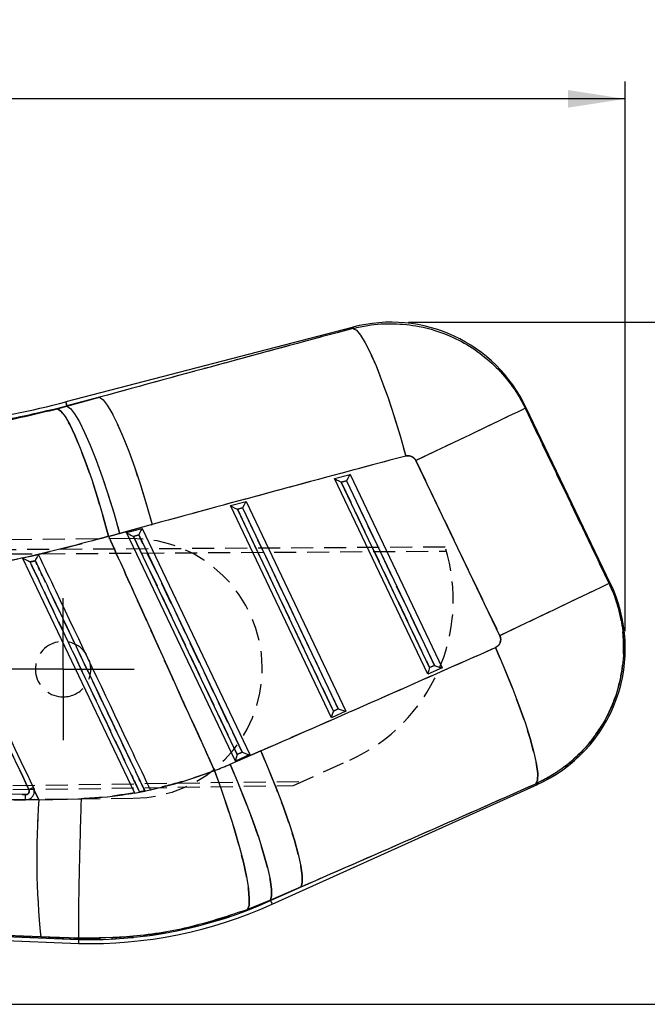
# Model space of a CAD drawing. Extents: x 29 to 409, y 89 to 274.
# Tile 8 of 10: x 245 to 281, y 185 to 242. Entities that reach past the tile are written whole.
import ezdxf

# ---------------------------------------------------------------- set-up
doc = ezdxf.new("R2010")
doc.units = 0
doc.linetypes.add('HIDDEN', pattern=[1.905, 1.27, -0.635])
doc.layers.get('0').update_dxf_attribs({"linetype": 'CONTINUOUS'})
doc.styles.add('SLDTEXTSTYLE0', font='TXT', dxfattribs={"width": 0.75})
doc.dimstyles.new('SLDDIMSTYLE0', dxfattribs={"dimtxt": 3.5, "dimasz": 3.302, "dimexe": 0, "dimexo": 0.0625, "dimgap": 0.875, "dimtad": 1, "dimdec": 0, "dimrnd": 1e-09, "dimzin": 12, "dimtxsty": 'SLDTEXTSTYLE0', "dimsah": 1, "dimcen": 0.09, "dimazin": 3, "dimtfac": 1, "dimtdec": 0, "dimtofl": 0, "dimtmove": 0, "dimatfit": 3, "dimtolj": 1, "dimtzin": 12})

# ---------------------------------------------------------------- blocks, each defined once
blk = doc.blocks.new('_D')
at = {"color": 179, "linetype": 'CONTINUOUS'}
for p, q in [((64.757, 203.762), (64.757, 238.069)), ((280.101, 206.329), (280.101, 238.069)), ((280.101, 237.069), (64.757, 237.069))]:
    blk.add_line(p, q, dxfattribs=at)
for points in [[(64.757, 237.069), (68.059, 236.561), (68.059, 237.577)], [(280.101, 237.069), (276.799, 237.577), (276.799, 236.561)]]:
    blk.add_solid(points, dxfattribs=at)
at = {"color": 179, "linetype": 'CONTINUOUS', "insert": (166.354, 241.581, 0.1), "char_height": 3.5, "attachment_point": 1, "style": 'SLDTEXTSTYLE0'}
blk.add_mtext('215', dxfattribs=at)
blk = doc.blocks.new('_D_2')
at = {"color": 179, "linetype": 'CONTINUOUS'}
for p, q in [((267.582, 224.166), (291.414, 224.166)), ((290.414, 184.765), (290.414, 224.166)), ((153.711, 184.765), (291.414, 184.765))]:
    blk.add_line(p, q, dxfattribs=at)
for points in [[(290.414, 224.166), (289.906, 220.864), (290.922, 220.864)], [(290.414, 184.765), (290.922, 188.067), (289.906, 188.067)]]:
    blk.add_solid(points, dxfattribs=at)
at = {"color": 179, "linetype": 'CONTINUOUS', "insert": (285.902, 203.588, 0.1), "char_height": 3.5, "attachment_point": 1, "rotation": 90, "style": 'SLDTEXTSTYLE0'}
blk.add_mtext('39', dxfattribs=at)
blk = doc.blocks.new('SW_CENTERMARKSYMBOL_3')
at = {"color": 0, "linetype": 'CONTINUOUS'}
for p, q in [((0, 2.5), (0, 4.1)), ((0, 0), (0, 2.5)), ((-2.5, 0), (-4.1, 0)), ((0, 0), (-2.5, 0)), ((0, 0), (0, -2.5)), ((0, 0), (2.5, 0)), ((2.5, 0), (4.1, 0)), ((0, -2.5), (0, -4.1))]:
    blk.add_line(p, q, dxfattribs=at)

msp = doc.modelspace()

# ---------------------------------------------------------------- linework, layer by layer
at = {"color": 7, "linetype": 'CONTINUOUS'}
for p, q in [((264.4075, 223.8876), (247.801, 219.5626)), ((249.7482, 219.8303), (247.8594, 219.3384)), ((247.8653, 219.3159), (249.7482, 219.8303)), ((247.3175, 219.1684), (247.8653, 219.3159)), ((247.8594, 219.3384), (247.8653, 219.3159)), ((274.3224, 219.194), (279.1677, 209.0803)), ((279.254, 209.0561), (274.3626, 219.2661)), ((272.8557, 206.0564), (268.0104, 216.1701)), ((263.3084, 215.1435), (264.211, 215.3786)), ((268.6904, 203.8318), (263.3084, 215.1435)), ((263.7039, 214.9238), (264.0098, 215.0035)), ((264.0098, 215.0035), (269.0823, 204.3421)), ((264.211, 215.3786), (269.5254, 204.2092)), ((268.7995, 204.2142), (263.7039, 214.9238)), ((257.3078, 213.5807), (258.2104, 213.8158)), ((263.1398, 201.3232), (257.3078, 213.5807)), ((257.7033, 213.361), (258.0091, 213.4407)), ((263.2489, 201.7056), (257.7033, 213.361)), ((258.0091, 213.4407), (263.5318, 201.8335)), ((258.2104, 213.8158), (263.9748, 201.7005)), ((252.7898, 212.4828), (250.9069, 211.9684)), ((251.3071, 212.0179), (252.2098, 212.253)), ((252.2098, 212.253), (258.4242, 199.1919)), ((257.5892, 198.8145), (251.3071, 212.0179)), ((251.7027, 211.7982), (252.0085, 211.8779)), ((257.6983, 199.1969), (251.7027, 211.7982)), ((252.0085, 211.8779), (257.9812, 199.3248)), ((245.3085, 210.5404), (251.7585, 196.978)), ((269.5254, 204.2092), (268.6904, 203.8318)), ((269.0823, 204.3421), (268.7995, 204.2142)), ((263.9748, 201.7005), (263.1398, 201.3232)), ((263.5318, 201.8335), (263.2489, 201.7056)), ((257.2802, 198.6302), (259.0544, 199.4063)), ((258.4242, 199.1919), (257.5892, 198.8145)), ((257.9812, 199.3248), (257.6983, 199.1969)), ((245.4837, 196.8787), (224.3376, 197.4585)), ((259.7139, 190.546), (275.0265, 197.4667)), ((245.975, 197.1446), (245.9309, 197.2932)), ((246.2477, 196.5714), (245.975, 197.1446)), ((251.7585, 196.978), (251.7616, 196.9716)), ((251.7616, 196.9716), (252.6862, 197.1562)), ((252.0535, 197.032), (252.3613, 197.0924)), ((252.6862, 197.1562), (252.6843, 197.1601)), ((245.4593, 196.5679), (245.6391, 196.5959)), ((245.6391, 196.5959), (245.6702, 196.6079)), ((245.6391, 196.5959), (246.2477, 196.5714)), ((246.2477, 196.5714), (248.6818, 196.6372)), ((261.383, 191.5547), (259.6088, 190.7785)), ((259.6185, 190.7572), (261.383, 191.5547)), ((259.6088, 190.7785), (258.2927, 190.2402)), ((259.6185, 190.7572), (259.6088, 190.7785)), ((199.4938, 190.3351), (248.5281, 188.278)), ((246.3531, 188.6644), (233.043, 189.1596)), ((233.043, 189.1596), (248.5358, 188.5096)), ((248.5381, 188.5791), (246.3531, 188.6644)), ((248.5358, 188.5096), (248.5381, 188.5789)), ((248.5381, 188.5789), (248.5381, 188.5791))]:
    msp.add_line(p, q, dxfattribs=at)
at = {"color": 7, "linetype": 'HIDDEN'}
for p, q in [((247.8594, 219.3384), (249.7482, 219.8303)), ((249.7482, 219.8303), (247.8653, 219.3159)), ((247.8653, 219.3159), (247.3175, 219.1684)), ((247.8594, 219.3384), (247.8653, 219.3159)), ((279.1677, 209.0803), (274.3224, 219.194)), ((268.0104, 216.1701), (272.8557, 206.0564)), ((264.0098, 215.0035), (263.7039, 214.9238)), ((269.0823, 204.3421), (264.0098, 215.0035)), ((263.7039, 214.9238), (268.7995, 204.2142)), ((258.0091, 213.4407), (257.7033, 213.361)), ((257.7033, 213.361), (263.2489, 201.7056)), ((263.5318, 201.8335), (258.0091, 213.4407)), ((250.9069, 211.9684), (252.7898, 212.4828)), ((251.562, 211.6668), (195.0226, 211.0769)), ((252.0085, 211.8779), (251.7027, 211.7982)), ((251.7027, 211.7982), (257.6983, 199.1969)), ((257.9812, 199.3248), (252.0085, 211.8779)), ((269.7012, 211.1755), (195.0633, 210.7224)), ((195.066, 210.4677), (269.7709, 210.9447)), ((245.3085, 210.5404), (245.3087, 210.54)), ((268.7995, 204.2142), (269.0823, 204.3421)), ((263.2489, 201.7056), (263.5318, 201.8335)), ((259.0544, 199.4063), (257.2802, 198.6302)), ((257.6983, 199.1969), (257.9812, 199.3248)), ((260.9421, 197.4056), (264.196, 198.8747)), ((195.2111, 196.6877), (261.4776, 197.6474)), ((195.2138, 196.433), (260.9421, 197.4056)), ((224.3376, 197.4585), (245.4837, 196.8787)), ((245.9309, 197.2932), (245.9768, 197.1294)), ((245.975, 197.1446), (246.2477, 196.5714)), ((251.7616, 196.9716), (251.7607, 196.9736)), ((252.3613, 197.0924), (252.0535, 197.032)), ((252.0562, 197.0262), (252.3637, 197.0874)), ((195.1791, 196.0777), (251.7185, 196.6676)), ((246.2477, 196.5714), (245.6391, 196.5959)), ((259.6088, 190.7785), (261.383, 191.5547)), ((261.383, 191.5547), (259.6185, 190.7572)), ((258.2927, 190.2402), (259.6088, 190.7785)), ((259.6185, 190.7572), (259.6088, 190.7785)), ((248.5358, 188.5096), (233.043, 189.1596)), ((233.043, 189.1596), (246.3531, 188.6644)), ((246.3531, 188.6644), (248.5381, 188.5791))]:
    msp.add_line(p, q, dxfattribs=at)
at = {"color": 8, "linetype": 'CONTINUOUS', "flags": 128}
for points in [[(264.377, 223.8068), (264.4041, 223.8786), (264.4075, 223.8876)], [(247.801, 219.5626), (247.8047, 219.5486), (247.8156, 219.5065), (247.8339, 219.4365), (247.8594, 219.3384)], [(274.3626, 219.2661), (274.3581, 219.2581), (274.3224, 219.194)], [(279.1677, 209.0803), (279.2444, 209.0587), (279.254, 209.0561)], [(275.0265, 197.4667), (275.0169, 197.4711), (274.9401, 197.5059)], [(259.6185, 190.7572), (259.6602, 190.6648), (259.69, 190.5988), (259.7079, 190.5592), (259.7139, 190.546)]]:
    msp.add_lwpolyline(points, dxfattribs=at)
at = {"color": 7, "linetype": 'HIDDEN', "flags": 128}
for points in [[(264.4075, 223.8876), (264.4041, 223.8786), (264.377, 223.8068)], [(264.377, 223.8068), (264.5724, 223.7043), (264.8091, 223.4285), (265.0819, 222.9857), (265.3847, 222.3856), (265.7106, 221.6418), (266.0524, 220.7709), (266.4025, 219.7923), (266.753, 218.7279), (267.0961, 217.6016), (267.424, 216.4385)], [(247.8594, 219.3384), (247.8339, 219.4365), (247.8156, 219.5065), (247.8047, 219.5486), (247.801, 219.5626)], [(249.7482, 219.8303), (249.95, 219.6888), (250.1908, 219.3842), (250.4654, 218.923), (250.7681, 218.3148), (251.0924, 217.5726), (251.4315, 216.7122), (251.7781, 215.7519), (252.1249, 214.7119), (252.4646, 213.6145), (252.7898, 212.4828)], [(250.2714, 211.7986), (249.959, 212.9325), (249.6321, 214.0322), (249.2974, 215.0744), (248.9621, 216.037), (248.6333, 216.8997), (248.3179, 217.6441), (248.0227, 218.2546), (247.7538, 218.7181), (247.5171, 219.0249), (247.3175, 219.1684)], [(247.8653, 219.3159), (248.0671, 219.1745), (248.3079, 218.8699), (248.5825, 218.4086), (248.8852, 217.8004), (249.2096, 217.0582), (249.5486, 216.1979), (249.8952, 215.2375), (250.242, 214.1975), (250.5817, 213.1001), (250.9069, 211.9684)], [(274.3224, 219.194), (274.183, 219.1272), (273.8736, 218.979), (273.4016, 218.7529), (272.7782, 218.4542), (272.0182, 218.0901), (271.1394, 217.6691), (270.1628, 217.2013), (269.1116, 216.6976), (268.0104, 216.1701)], [(274.3224, 219.194), (274.3581, 219.2581), (274.3626, 219.2661)], [(279.1677, 209.0803), (279.0282, 209.0135), (278.7188, 208.8652), (278.2469, 208.6391), (277.6235, 208.3405), (276.8634, 207.9764), (275.9847, 207.5554), (275.0081, 207.0875), (273.9568, 206.5839), (272.8557, 206.0564)], [(279.254, 209.0561), (279.2444, 209.0587), (279.1677, 209.0803)], [(274.9401, 197.5059), (275.031, 197.7154), (275.0423, 198.0917), (274.9735, 198.6262), (274.8263, 199.3064), (274.6042, 200.1165), (274.3122, 201.0376), (273.9572, 202.0485), (273.5474, 203.1255), (273.0924, 204.2437), (272.6027, 205.3771)], [(261.383, 191.5547), (261.454, 191.7988), (261.45, 192.2003), (261.3709, 192.7504), (261.2185, 193.4368), (260.9962, 194.2444), (260.7088, 195.1555), (260.3627, 196.1497), (259.9656, 197.2053), (259.5263, 198.2989), (259.0544, 199.4063)], [(259.6088, 190.7785), (259.6799, 191.0227), (259.6759, 191.4242), (259.5968, 191.9742), (259.4444, 192.6607), (259.222, 193.4683), (258.9347, 194.3793), (258.5886, 195.3736), (258.1915, 196.4292), (257.7522, 197.5228), (257.2802, 198.6302)], [(258.2927, 190.2402), (258.3771, 190.4814), (258.3946, 190.8857), (258.3448, 191.4438), (258.2288, 192.1435), (258.0493, 192.9691), (257.8103, 193.9022), (257.5169, 194.9219), (257.1759, 196.0055), (256.7948, 197.1289), (256.3821, 198.2669)], [(274.9401, 197.5059), (275.0169, 197.4711), (275.0265, 197.4667)]]:
    msp.add_lwpolyline(points, dxfattribs=at)
at = {"color": 7, "linetype": 'CONTINUOUS', "flags": 128}
for points in [[(264.377, 223.8068), (264.5724, 223.7043), (264.8091, 223.4285), (265.0819, 222.9857), (265.3847, 222.3856), (265.7106, 221.6418), (266.0524, 220.7709), (266.4025, 219.7923), (266.753, 218.7279), (267.0961, 217.6016), (267.424, 216.4385)], [(249.7482, 219.8303), (249.95, 219.6888), (250.1908, 219.3842), (250.4654, 218.923), (250.7681, 218.3148), (251.0924, 217.5726), (251.4315, 216.7122), (251.7781, 215.7519), (252.1249, 214.7119), (252.4646, 213.6145), (252.7898, 212.4828)], [(247.3175, 219.1684), (247.5171, 219.0249), (247.7538, 218.7181), (248.0227, 218.2546), (248.3179, 217.6441), (248.6333, 216.8997), (248.9621, 216.037), (249.2974, 215.0744), (249.6321, 214.0322), (249.959, 212.9325), (250.2714, 211.7986)], [(247.8653, 219.3159), (248.0671, 219.1745), (248.3079, 218.8699), (248.5825, 218.4086), (248.8852, 217.8004), (249.2096, 217.0582), (249.5486, 216.1979), (249.8952, 215.2375), (250.242, 214.1975), (250.5817, 213.1001), (250.9069, 211.9684)], [(274.3224, 219.194), (274.183, 219.1272), (273.8736, 218.979), (273.4016, 218.7529), (272.7782, 218.4542), (272.0182, 218.0901), (271.1394, 217.6691), (270.1628, 217.2013), (269.1116, 216.6976), (268.0104, 216.1701)], [(279.1677, 209.0803), (279.0282, 209.0135), (278.7188, 208.8652), (278.2469, 208.6391), (277.6235, 208.3405), (276.8634, 207.9764), (275.9847, 207.5554), (275.0081, 207.0875), (273.9568, 206.5839), (272.8557, 206.0564)], [(272.6027, 205.3771), (273.0924, 204.2437), (273.5474, 203.1255), (273.9572, 202.0485), (274.3122, 201.0376), (274.6042, 200.1165), (274.8263, 199.3064), (274.9735, 198.6262), (275.0423, 198.0917), (275.031, 197.7154), (274.9401, 197.5059)], [(259.0544, 199.4063), (259.5263, 198.2989), (259.9656, 197.2053), (260.3627, 196.1497), (260.7088, 195.1555), (260.9962, 194.2444), (261.2185, 193.4368), (261.3709, 192.7504), (261.45, 192.2003), (261.454, 191.7988), (261.383, 191.5547)], [(257.2802, 198.6302), (257.7522, 197.5228), (258.1915, 196.4292), (258.5886, 195.3736), (258.9347, 194.3793), (259.222, 193.4683), (259.4444, 192.6607), (259.5968, 191.9742), (259.6759, 191.4242), (259.6799, 191.0227), (259.6088, 190.7785)], [(256.3821, 198.2669), (256.7948, 197.1289), (257.1759, 196.0055), (257.5169, 194.9219), (257.8103, 193.9022), (258.0493, 192.9691), (258.2288, 192.1435), (258.3448, 191.4438), (258.3946, 190.8857), (258.3771, 190.4814), (258.2927, 190.2402)]]:
    msp.add_lwpolyline(points, dxfattribs=at)
at = {"color": 7, "linetype": 'CONTINUOUS'}
for centre, radius, start, end in [((266.5819, 215.5386), 8.6275, 25.23849, 104.88504), ((235.0775, 268.4168), 50.4838, 270.5997, 284.5978), ((235.0775, 268.4168), 50.7155, 270.60239, 284.5978), ((271.4733, 205.3285), 8.6275, 293.95202, 25.98733), ((238.1876, 213.2262), 17.7149, 294.99235, 295.91923), ((290.6785, 193.2093), 44.5578, 175.67268, 185.85436), ((249.1536, 213.9116), 25.6412, 268.60222, 294.3211), ((249.1536, 213.9116), 25.4095, 268.6069, 294.3211)]:
    msp.add_arc(centre, radius, start, end, dxfattribs=at)
at = {"color": 7, "linetype": 'HIDDEN'}
for centre, radius, start, end in [((235.0775, 268.4168), 50.7155, 270.60239, 284.5978), ((251.6403, 204.1672), 7.5, 270.5978, 90.5978), ((260.0193, 208.1263), 10.1507, 294.29716, 17.48092), ((247.6405, 204.1255), 1.6, 32.02628, 270.5978), ((247.6405, 204.1255), 1.6, 270.5978, 18.79686), ((154.7294, 388.548), 211.8871, 295.417042, 295.494533), ((290.6785, 193.2093), 44.5578, 175.67268, 185.85436), ((249.1536, 213.9116), 25.4095, 268.6069, 294.3211)]:
    msp.add_arc(centre, radius, start, end, dxfattribs=at)
at = {"color": 7, "linetype": 'CONTINUOUS'}
for centre, major_axis, ratio, start_param, end_param in [((307.7302, 172.2391), (376.8981, 96.4579), 0.1564812, 1.645959, 1.6850989), ((308.7331, 172.7195), (376.8406, 96.6789), 0.1356176, 1.6457911, 1.684931), ((263.7415, 214.9419), (0.4318, -0.2012), 0.0677311, 3.2233512, 4.656765), ((264.0474, 215.0215), (0.1666, 0.3576), 0.0673634, 0.0911809, 1.6525548), ((257.7409, 213.3791), (0.4318, -0.2012), 0.0677311, 3.2233512, 4.656765), ((258.0467, 213.4587), (0.1666, 0.3576), 0.0673634, 0.0911809, 1.6525548), ((252.0461, 211.8959), (0.1666, 0.3576), 0.0673634, 0.0911809, 1.6525548), ((235.4401, 268.5904), (52.9392, 25.3617), 0.9999268, 4.5210843, 4.5322902), ((251.7403, 211.8163), (0.4318, -0.2012), 0.0677311, 3.2233512, 4.656765), ((266.6592, 260.5433), (348.037, 157.1172), 0.1382182, 4.6282629, 4.6671177), ((268.8371, 204.2323), (0.1463, 0.3995), 0.068599, 1.6410133, 3.0744271), ((269.12, 204.3601), (0.4074, -0.1492), 0.0689666, 4.6452234, 6.2065974), ((263.2865, 201.7236), (0.1463, 0.3995), 0.068599, 1.6410133, 3.0744271), ((263.5694, 201.8515), (0.4074, -0.1492), 0.0689666, 4.6452234, 6.2065974), ((257.7359, 199.215), (0.1463, 0.3995), 0.068599, 1.6410133, 3.0744271), ((258.0188, 199.3428), (0.4074, -0.1492), 0.0689666, 4.6452234, 6.2065974), ((250.3452, 214.4825), (15.6057, 7.4763), 0.9999268, 4.622021, 4.6780151), ((265.6563, 260.0629), (348.048, 157.0928), 0.1594826, 4.6282833, 4.6671381)]:
    msp.add_ellipse(centre, major_axis=major_axis, ratio=ratio, start_param=start_param, end_param=end_param, dxfattribs=at)
at = {"color": 7, "linetype": 'HIDDEN'}
for centre, major_axis, ratio, start_param, end_param in [((307.7302, 172.2391), (376.8981, 96.4579), 0.1564812, 1.645959, 1.6850989), ((308.7331, 172.7195), (376.8406, 96.6789), 0.1356176, 1.6457911, 1.684931), ((235.4401, 268.5904), (52.9392, 25.3617), 0.9999268, 4.5210843, 4.5322902), ((266.6592, 260.5433), (348.037, 157.1172), 0.1382182, 4.6282629, 4.6671177), ((250.3452, 214.4825), (15.6057, 7.4763), 0.9999268, 4.622021, 4.6780151), ((265.6563, 260.0629), (348.048, 157.0928), 0.1594826, 4.6282833, 4.6671381)]:
    msp.add_ellipse(centre, major_axis=major_axis, ratio=ratio, start_param=start_param, end_param=end_param, dxfattribs=at)
at = {"color": 7, "linetype": 'CONTINUOUS'}
for points, knots in [([(264.377, 223.8068), (264.6643, 223.872), (265.4336, 224.0465), (266.7224, 224.1195), (268.3375, 223.9518), (269.8797, 223.4704), (271.2781, 222.7139), (272.416, 221.8334), (273.3876, 220.7726), (273.9906, 219.8591), (274.2632, 219.3128), (274.3224, 219.194)], [0, 0, 0, 0, 0.07445716, 0.19936268, 0.32426901, 0.48349002, 0.60408535, 0.72468104, 0.84554842, 0.96641665, 1, 1, 1, 1]), ([(239.7809, 217.8618), (241.0424, 217.9981), (243.591, 218.2735), (246.067, 218.8681), (247.3175, 219.1684)], [0, 0, 0, 0, 0.494965, 1, 1, 1, 1]), ([(268.0104, 216.1701), (268.007, 216.1771), (267.9785, 216.2343), (267.9029, 216.3308), (267.7753, 216.4132), (267.6299, 216.4572), (267.5145, 216.4597), (267.441, 216.4425), (267.424, 216.4385)], [0, 0, 0, 0, 0.0335122, 0.2737677, 0.5139591, 0.6736848, 0.9246547, 1, 1, 1, 1]), ([(250.2714, 211.7986), (248.6031, 211.3473), (245.2411, 210.4379), (241.7824, 209.8931), (240.04, 209.6186)], [0, 0, 0, 0, 0.4961996, 1, 1, 1, 1]), ([(250.2714, 211.7986), (250.8636, 210.4816), (252.8931, 205.9677), (254.9356, 201.4596), (256.3821, 198.2669)], [0, 0, 0, 0, 0.2917755, 1, 1, 1, 1]), ([(246.2262, 210.7396), (246.0376, 210.6987), (245.7317, 210.6323), (245.4257, 210.5658), (245.3085, 210.5404)], [0, 0, 0, 0, 0.6168953, 1, 1, 1, 1]), ([(245.7368, 210.318), (245.7357, 210.3185), (245.6923, 210.34), (245.5916, 210.3901), (245.4607, 210.4566), (245.3676, 210.5054), (245.3192, 210.5321), (245.3122, 210.5374), (245.3087, 210.54)], [0, 0, 0, 0, 0.0057649, 0.2354219, 0.5483166, 0.7481985, 0.8736039, 1, 1, 1, 1]), ([(246.0421, 210.3838), (246.0426, 210.3849), (246.0644, 210.4295), (246.1069, 210.5155), (246.1593, 210.6189), (246.1958, 210.6883), (246.2187, 210.7299), (246.2238, 210.7364), (246.2262, 210.7396)], [0, 0, 0, 0, 0.006563, 0.2747146, 0.5243493, 0.6932317, 0.8508429, 1, 1, 1, 1]), ([(252.6843, 197.1601), (252.6116, 197.313), (252.1902, 198.1991), (250.3738, 202.0184), (248.2938, 206.3921), (246.5626, 210.0324), (246.2262, 210.7396)], [0, 0, 0, 0, 0.0337677, 0.1957685, 0.8437715, 1, 1, 1, 1]), ([(245.7368, 210.318), (245.7691, 210.3249), (245.8708, 210.3469), (245.9726, 210.3688), (246.0421, 210.3838)], [0, 0, 0, 0, 0.31709788, 1, 1, 1, 1]), ([(252.0535, 197.032), (251.9663, 197.2153), (251.5304, 198.132), (249.7, 201.982), (247.6816, 206.2273), (246.0119, 209.7393), (245.7368, 210.318)], [0, 0, 0, 0, 0.0413973, 0.2069859, 0.8693413, 1, 1, 1, 1]), ([(246.0421, 210.3838), (246.1292, 210.2005), (246.565, 209.2838), (248.3954, 205.4338), (250.4147, 201.1867), (252.0853, 197.6729), (252.3613, 197.0924)], [0, 0, 0, 0, 0.04138, 0.2069001, 0.8689804, 1, 1, 1, 1]), ([(240.0448, 209.006), (240.9733, 207.053), (242.849, 203.1076), (244.7249, 199.1623), (245.6721, 197.17)], [0, 0, 0, 0, 0.4950144, 1, 1, 1, 1]), ([(245.9309, 197.2932), (244.9925, 199.2662), (243.1158, 203.2122), (241.2391, 207.1583), (240.3008, 209.1313)], [0, 0, 0, 0, 0.4999998, 1, 1, 1, 1]), ([(279.1677, 209.0803), (279.3323, 208.6925), (279.6617, 207.917), (279.9481, 206.6244), (280.0438, 205.2501), (279.8977, 203.7329), (279.4761, 202.2537), (278.7875, 200.8714), (277.9291, 199.6879), (276.8825, 198.6741), (275.8638, 197.9573), (275.1851, 197.6256), (274.9401, 197.5059)], [0, 0, 0, 0, 0.0921143, 0.1842288, 0.2883925, 0.3925563, 0.516343, 0.622684, 0.7290246, 0.8346783, 0.9403323, 1, 1, 1, 1]), ([(272.6027, 205.3771), (272.6172, 205.3841), (272.6831, 205.4157), (272.786, 205.4998), (272.8652, 205.6275), (272.9058, 205.7683), (272.9107, 205.9107), (272.8732, 206.0098), (272.8557, 206.0564)], [0, 0, 0, 0, 0.06045896, 0.27324763, 0.48613848, 0.60992325, 0.81691732, 1, 1, 1, 1]), ([(252.6843, 197.1601), (253.3107, 197.3089), (254.5682, 197.6076), (255.776, 198.0466), (256.3821, 198.2669)], [0, 0, 0, 0, 0.4981484, 1, 1, 1, 1]), ([(232.9293, 196.9125), (233.0863, 196.9082), (234.0538, 196.8815), (237.6428, 196.7827), (241.6624, 196.6721), (244.8716, 196.584), (245.4593, 196.5679)], [0, 0, 0, 0, 0.03759987, 0.23165065, 0.85929422, 1, 1, 1, 1]), ([(245.4592, 196.5679), (245.4614, 196.5729), (245.4659, 196.5833), (245.4732, 196.6539), (245.4799, 196.757), (245.4825, 196.8381), (245.4838, 196.8787)], [0, 0, 0, 0, 0.2383387, 0.4922257, 0.7461134, 1, 1, 1, 1]), ([(245.6721, 197.17), (245.6803, 197.1472), (245.6961, 197.1026), (245.6893, 197.0314), (245.6616, 196.9677), (245.6139, 196.9172), (245.5523, 196.8837), (245.5065, 196.8804), (245.4837, 196.8787)], [0, 0, 0, 0, 0.17376131, 0.33922238, 0.50455676, 0.66983001, 0.83509806, 1, 1, 1, 1]), ([(245.6702, 196.6079), (245.7077, 196.6272), (245.7961, 196.6725), (245.9037, 196.7909), (245.9738, 196.9493), (245.9838, 197.0732), (245.9759, 197.1371), (245.975, 197.1446)], [0, 0, 0, 0, 0.1907199, 0.4492686, 0.7077359, 0.9660416, 1, 1, 1, 1]), ([(248.6818, 196.6372), (249.491, 196.6948), (250.5221, 196.7681), (251.5395, 196.9408), (251.7585, 196.978)], [0, 0, 0, 0, 0.78467633, 1, 1, 1, 1]), ([(248.6818, 196.6372), (248.6805, 196.5913), (248.6699, 196.2393), (248.6465, 195.432), (248.614, 194.2377), (248.5822, 192.9643), (248.5564, 191.798), (248.5372, 190.7673), (248.5254, 189.9062), (248.5213, 189.2375), (248.5248, 188.7672), (248.5337, 188.6418), (248.5381, 188.5791)], [0, 0, 0, 0, 0.0114824, 0.0880352, 0.2020351, 0.3160349, 0.4300306, 0.5440265, 0.6580198, 0.772013, 0.8860066, 1, 1, 1, 1]), ([(258.2927, 190.2402), (257.2294, 189.8859), (255.0831, 189.1708), (251.7898, 188.6228), (249.5914, 188.5931), (248.5381, 188.5789)], [0, 0, 0, 0, 0.3383406, 0.6829898, 1, 1, 1, 1]), ([(248.5358, 188.5096), (248.5307, 188.3558), (248.5256, 188.2015), (248.5282, 188.2786), (248.5282, 188.2789)], [0, 0, 0, 0, 0.9961872, 1, 1, 1, 1])]:
    msp.add_open_spline(points, degree=3, knots=knots, dxfattribs=at)
at = {"color": 7, "linetype": 'HIDDEN'}
for points, knots in [([(247.3175, 219.1684), (246.0926, 218.8737), (243.6173, 218.278), (241.0685, 218.0015), (239.7809, 217.8618)], [0, 0, 0, 0, 0.4948358, 1, 1, 1, 1]), ([(267.424, 216.4385), (267.4792, 216.4478), (267.5908, 216.4666), (267.7365, 216.429), (267.8646, 216.3582), (267.954, 216.2732), (267.9957, 216.1971), (268.0104, 216.1701)], [0, 0, 0, 0, 0.2399807, 0.4853526, 0.6288364, 0.8685913, 1, 1, 1, 1]), ([(240.04, 209.6186), (241.7563, 209.8885), (245.2149, 210.4323), (248.5775, 211.3409), (250.2714, 211.7986)], [0, 0, 0, 0, 0.4962582, 1, 1, 1, 1]), ([(256.3821, 198.2669), (254.9356, 201.4596), (252.8931, 205.9677), (250.8636, 210.4816), (250.2714, 211.7986)], [0, 0, 0, 0, 0.7082245, 1, 1, 1, 1]), ([(246.0421, 210.3838), (245.9726, 210.3688), (245.8708, 210.3469), (245.7691, 210.3249), (245.7368, 210.318)], [0, 0, 0, 0, 0.68290212, 1, 1, 1, 1]), ([(245.7368, 210.318), (245.824, 210.1346), (246.2598, 209.2179), (248.0902, 205.3679), (250.1086, 201.1226), (251.7783, 197.6106), (252.0535, 197.032)], [0, 0, 0, 0, 0.0413972, 0.2069861, 0.8693412, 1, 1, 1, 1]), ([(252.3613, 197.0924), (252.2742, 197.2757), (251.8383, 198.1924), (250.0079, 202.0424), (247.9886, 206.2895), (246.318, 209.8034), (246.0421, 210.3838)], [0, 0, 0, 0, 0.0413801, 0.2069002, 0.8689805, 1, 1, 1, 1]), ([(245.6721, 197.17), (244.7249, 199.1623), (242.849, 203.1076), (240.9733, 207.053), (240.0448, 209.006)], [0, 0, 0, 0, 0.5049856, 1, 1, 1, 1]), ([(274.9401, 197.5059), (275.4604, 197.7797), (276.4197, 198.2844), (277.6052, 199.3402), (278.6372, 200.5997), (279.394, 202.0331), (279.8529, 203.56), (280.0388, 204.9882), (279.9773, 206.4262), (279.7029, 207.8132), (279.342, 208.6675), (279.1677, 209.0803)], [0, 0, 0, 0, 0.12829312, 0.23655716, 0.34482094, 0.48352596, 0.58798995, 0.69245383, 0.79723786, 0.90202191, 1, 1, 1, 1]), ([(272.8557, 206.0564), (272.8659, 206.032), (272.898, 205.9559), (272.9137, 205.8149), (272.8815, 205.6664), (272.8089, 205.5325), (272.7163, 205.4359), (272.6336, 205.3931), (272.6027, 205.3771)], [0, 0, 0, 0, 0.0976185, 0.3055978, 0.5135152, 0.6526367, 0.8701302, 1, 1, 1, 1]), ([(256.3821, 198.2669), (255.7805, 198.0481), (254.5728, 197.609), (253.3153, 197.3101), (252.6843, 197.1601)], [0, 0, 0, 0, 0.4981629, 1, 1, 1, 1]), ([(245.459, 196.5679), (245.4613, 196.5729), (245.4658, 196.5833), (245.4732, 196.654), (245.4798, 196.757), (245.4824, 196.8381), (245.4837, 196.8787)], [0, 0, 0, 0, 0.2383395, 0.4922257, 0.7461144, 1, 1, 1, 1]), ([(245.4837, 196.8787), (245.5072, 196.8805), (245.5537, 196.884), (245.6156, 196.9185), (245.6628, 196.9695), (245.6899, 197.0338), (245.6957, 197.1044), (245.68, 197.1481), (245.6721, 197.17)], [0, 0, 0, 0, 0.16974678, 0.33507835, 0.50056003, 0.66617274, 0.83315148, 1, 1, 1, 1]), ([(251.7585, 196.978), (251.1562, 196.8831), (250.1358, 196.7223), (249.1044, 196.662), (248.6818, 196.6372)], [0, 0, 0, 0, 0.5902918, 1, 1, 1, 1]), ([(248.5381, 188.5789), (249.1047, 188.577), (251.0294, 188.5702), (253.6444, 188.9085), (256.3218, 189.5495), (257.6357, 190.01), (258.2927, 190.2402)], [0, 0, 0, 0, 0.1705795, 0.5794506, 0.7897242, 1, 1, 1, 1])]:
    msp.add_open_spline(points, degree=3, knots=knots, dxfattribs=at)

# ---------------------------------------------------------------- block references
at = {"color": 179, "linetype": 'CONTINUOUS'}
msp.add_blockref('SW_CENTERMARKSYMBOL_3', (247.6405, 204.1255), dxfattribs=at)

# ---------------------------------------------------------------- dimensions: what is measured, and where the dimension line sits
dim = msp.add_linear_dim(base=(64.7571, 237.0689), p1=(280.1008, 205.3285), p2=(64.7571, 202.7625), dimstyle='SLDDIMSTYLE0', dxfattribs=at)
dim.commit()
dim.dimension.update_dxf_attribs({"geometry": '_D', "text_midpoint": (171.6552, 237.0689), "dimtype": 160})
dim = msp.add_linear_dim(base=(290.4142, 224.1661), p1=(152.7108, 184.7655), p2=(266.5819, 224.1661), angle=90, dimstyle='SLDDIMSTYLE0', dxfattribs=at)
dim.commit()
dim.dimension.update_dxf_attribs({"geometry": '_D_2', "text_midpoint": (290.4142, 207.596), "dimtype": 160})

doc.saveas('drawing.dxf')
